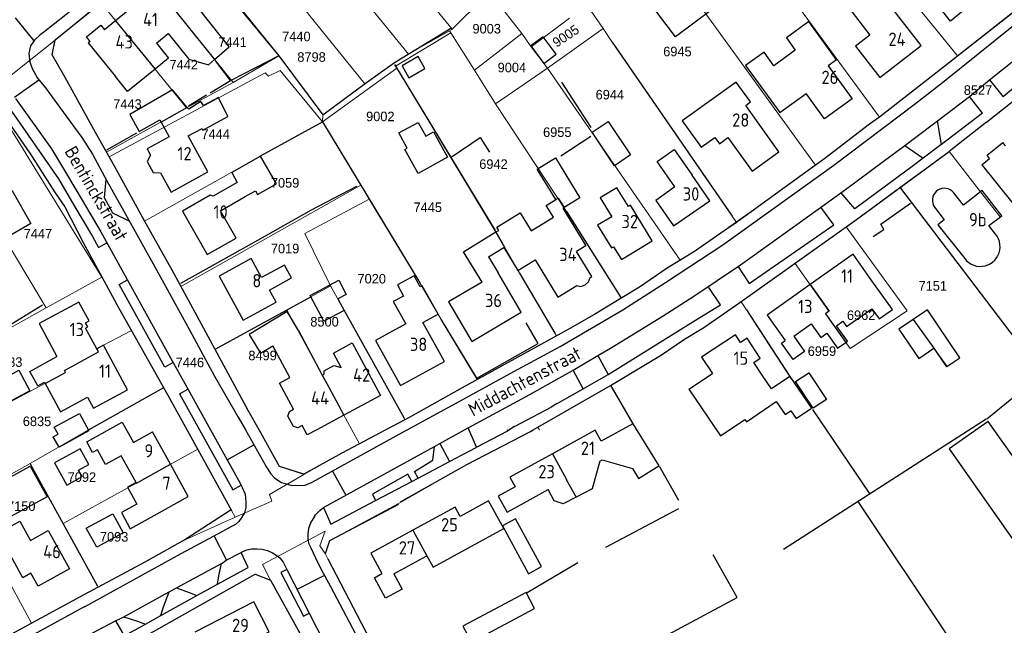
# Model space of a CAD drawing. Header units: metres. Extents: x 233829 to 239427, y 444283 to 448222.
# Tile 29 of 171: x 235442 to 235627, y 444963 to 445077. Entities that reach past the tile are written whole.
import ezdxf
from ezdxf.enums import TextEntityAlignment as Align

# ---------------------------------------------------------------- set-up
doc = ezdxf.new("R2010")
doc.units = ezdxf.units.M
doc.header["$MEASUREMENT"] = 0
for name, color, linetype in [('DAKRAND', 4, 'Continuous'), ('DAKRAND-BYG', 4, 'Continuous'), ('Goud-kadastrale grenzen', 13, 'Continuous'), ('HEG', 253, 'Continuous'), ('HEK', 253, 'Continuous'), ('HOOFDGEBOUW', 4, 'Continuous'), ('HUISNUMMER', 253, 'Continuous'), ('KANTVERH', 253, 'Continuous'), ('MUUR', 253, 'Continuous'), ('RASTER', 253, 'Continuous'), ('STRAATNAAM', 253, 'Continuous'), ('TUSSENMUUR', 253, 'Continuous')]:
    doc.layers.add(name, color=color, linetype=linetype)
doc.layers.add('G01 kadestrale perceelsgrens', color=73, linetype='Continuous', lineweight=0)
doc.layers.add('Z01 perceelnummer', color=73, linetype='Continuous', lineweight=13)
doc.styles.get("Standard").update_dxf_attribs({"font": 'iso.shx'})
doc.styles.add('Styledgn001', font='dgn001.shx')

# ---------------------------------------------------------------- blocks, each defined once
blk = doc.blocks.new('A$C1532452F')
at = {"layer": 'G01 kadestrale perceelsgrens'}
for p, q in [((235499.635, 445104.656), (235523.091, 445075.467)), ((235590.075, 445105.2), (235618.264, 445070.456)), ((235492.269, 445098.572), (235514.88, 445070.805)), ((235574.394, 445098.702), (235603.589, 445058.886)), ((235472.133, 445092.644), (235490.46, 445070.47)), ((235562.545, 445089.955), (235591.531, 445049.889)), ((235487.728, 445088.781), (235506.629, 445065.222)), ((235464.667, 445086.762), (235481.846, 445065.467)), ((235530.145, 445082.475), (235523.091, 445075.467)), ((235530.145, 445082.475), (235536.201, 445074.662)), ((235448.316, 445073.445), (235456.963, 445080.488)), ((235456.963, 445080.488), (235473.099, 445060.665)), ((235618.264, 445070.456), (235630.404, 445080.028)), ((235548.692, 445079.703), (235551.527, 445075.602)), ((235537.957, 445072.185), (235545.195, 445077.532)), ((235522.635, 445075.184), (235515.147, 445070.967)), ((235522.862, 445074.822), (235522.635, 445075.184)), ((235527.303, 445067.743), (235522.862, 445074.822)), ((235536.201, 445074.662), (235527.303, 445067.743)), ((235536.201, 445074.662), (235537.957, 445072.185)), ((235541.031, 445068.12), (235551.527, 445075.602)), ((235551.527, 445075.602), (235553.266, 445073.063)), ((235433.714, 445061.764), (235448.316, 445073.445)), ((235553.266, 445073.063), (235575.82, 445040.262)), ((235514.88, 445070.805), (235515.147, 445070.967)), ((235537.957, 445072.185), (235541.031, 445068.12)), ((235481.846, 445065.467), (235490.46, 445070.47)), ((235490.46, 445070.47), (235498.725, 445059.33)), ((235498.688, 445058.016), (235512.666, 445068.143)), ((235512.666, 445068.143), (235531.171, 445037.585)), ((235531.275, 445061.413), (235527.303, 445067.743)), ((235531.275, 445061.413), (235541.031, 445068.12)), ((235541.031, 445068.12), (235566.041, 445031.971)), ((235473.099, 445060.665), (235481.846, 445065.467)), ((235437.02, 445061.467), (235457.141, 445028.782)), ((235531.275, 445061.413), (235544.656, 445041.169)), ((235458.01, 445052.295), (235473.099, 445060.665)), ((235623.726, 445057.968), (235627.949, 445061.302)), ((235487.21, 445051.7), (235498.688, 445058.016)), ((235498.688, 445058.016), (235498.725, 445059.33)), ((235498.688, 445058.016), (235505.894, 445046.088)), ((235616.72, 445052.449), (235623.726, 445057.968)), ((235426.745, 445056.154), (235446.646, 445023.006)), ((235458.01, 445052.295), (235458.491, 445051.433)), ((235607.379, 445045.587), (235616.72, 445052.449)), ((235465.154, 445039.34), (235487.21, 445051.7)), ((235472.028, 445027.015), (235505.894, 445046.088)), ((235505.894, 445046.088), (235507.487, 445043.46)), ((235622.637, 445044.844), (235626.312, 445040.122)), ((235507.487, 445043.46), (235517.041, 445027.71)), ((235575.82, 445040.262), (235576.626, 445039.095)), ((235531.171, 445037.585), (235535.777, 445029.526)), ((235587.676, 445031.373), (235597.302, 445038.229)), ((235597.302, 445038.229), (235608.815, 445022.422)), ((235577.538, 445024.151), (235587.676, 445031.373)), ((235446.646, 445023.006), (235457.141, 445028.782)), ((235491.999, 445022.59), (235499.988, 445027.002)), ((235499.988, 445027.002), (235500.209, 445027.118)), ((235517.041, 445027.71), (235521.006, 445020.764)), ((235438.106, 445018.22), (235446.646, 445023.006)), ((235478.61, 445015.266), (235491.999, 445022.59)), ((235491.999, 445022.59), (235504.229, 445000)), ((235577.538, 445024.151), (235578.527, 445022.601)), ((235598.038, 445015.306), (235608.815, 445022.422)), ((235462.735, 445018.715), (235468.778, 445007.941)), ((235527.842, 445009.515), (235542.757, 445017.704)), ((235478.469, 445015.189), (235478.61, 445015.266)), ((235454.806, 445000.104), (235468.778, 445007.941)), ((235510.606, 445000), (235514.19, 445001.906)), ((235538.364, 445000), (235539.25, 445000.511)), ((235539.25, 445000.511), (235539.532, 445000)), ((235443.618, 444993.669), (235454.625, 445000)), ((235454.625, 445000), (235454.806, 445000.104)), ((235473.18, 445000), (235475.184, 444996.369)), ((235504.229, 445000), (235505.654, 444997.367)), ((235505.654, 444997.367), (235510.606, 445000)), ((235449.853, 444982.356), (235475.184, 444996.369)), ((235475.184, 444996.369), (235481.551, 444984.836)), ((235443.618, 444993.669), (235443.723, 444993.478)), ((235443.723, 444993.478), (235449.853, 444982.356)), ((235472.361, 444979.071), (235482.235, 444983.556)), ((235481.551, 444984.836), (235482.235, 444983.556)), ((235449.853, 444982.356), (235456.272, 444970.717)), ((235499.218, 444976.689), (235499.706, 444975.699)), ((235443.898, 444963.585), (235437.363, 444975.579)), ((235456.272, 444970.717), (235456.458, 444970.374)), ((235431.76, 444957.008), (235443.898, 444963.585))]:
    blk.add_line(p, q, dxfattribs=at)
at = {"layer": 'G01 kadestrale perceelsgrens', "flags": 128}
for points in [[(235522.862, 445074.822), (235512.44, 445068.525), (235512.666, 445068.143)], [(235523.091, 445075.467), (235523.033, 445075.409), (235522.635, 445075.184)], [(235458.01, 445052.295), (235455.945, 445055.996), (235450.22, 445066.409), (235447.782, 445070.649), (235448.316, 445073.445)], [(235506.629, 445065.222), (235512.273, 445069.233), (235514.88, 445070.805)], [(235603.589, 445058.886), (235615.666, 445068.329), (235618.264, 445070.456)], [(235458.491, 445051.433), (235487.899, 445067.249), (235488.506, 445066.609), (235490.681, 445067.706), (235498.688, 445058.016)], [(235498.725, 445059.33), (235506.528, 445065.13), (235506.629, 445065.222)], [(235591.531, 445049.889), (235593.269, 445051.151), (235601.693, 445057.585), (235603.589, 445058.886)], [(235616.72, 445052.449), (235616.796, 445052.351), (235622.63, 445044.853), (235622.637, 445044.844)], [(235458.491, 445051.433), (235459.477, 445049.666), (235465.154, 445039.34)], [(235576.626, 445039.095), (235579.415, 445041.056), (235589.01, 445048.06), (235591.531, 445049.889)], [(235597.302, 445038.229), (235599.262, 445039.625), (235607.379, 445045.587)], [(235507.487, 445043.46), (235495.333, 445036.99), (235500.209, 445027.118)], [(235544.656, 445041.169), (235554.884, 445024.949), (235554.954, 445024.838)], [(235465.154, 445039.34), (235465.201, 445039.254), (235470.358, 445030.064), (235472.028, 445027.015)], [(235566.041, 445031.971), (235568.752, 445033.632), (235574.339, 445037.487), (235576.626, 445039.095)], [(235554.954, 445024.838), (235555.038, 445024.89), (235558.361, 445026.902), (235563.587, 445030.467), (235566.041, 445031.971)], [(235587.676, 445031.373), (235594.076, 445022.361), (235593.412, 445021.889), (235598.038, 445015.306)], [(235457.141, 445028.782), (235460.308, 445022.921), (235462.735, 445018.715)], [(235535.777, 445029.526), (235542.43, 445018.233), (235542.757, 445017.704)], [(235472.028, 445027.015), (235475.08, 445021.439), (235478.469, 445015.189)], [(235500.209, 445027.118), (235514.039, 445002.183), (235514.19, 445001.906)], [(235542.757, 445017.704), (235545.378, 445019.143), (235550.128, 445021.868), (235553.604, 445024.007), (235554.954, 445024.838)], [(235564.598, 445015.537), (235566.865, 445017.062), (235570.495, 445019.267), (235577.262, 445023.992), (235577.312, 445023.99), (235577.538, 445024.151)], [(235578.527, 445022.601), (235583.381, 445015.151), (235587.028, 445009.547)], [(235521.006, 445020.764), (235523.821, 445016.135), (235527.842, 445009.515)], [(235429.93, 445000), (235450.31, 445010.799), (235450.095, 445011.193), (235456.488, 445014.705), (235456.149, 445015.293), (235462.735, 445018.715)], [(235478.469, 445015.189), (235484.708, 445003.681), (235486.753, 445000)], [(235552.925, 445008.392), (235560.485, 445012.91), (235562.357, 445014.029), (235564.598, 445015.537)], [(235514.19, 445001.906), (235515.109, 445002.394), (235524.963, 445007.934), (235527.842, 445009.515)], [(235468.778, 445007.941), (235469.575, 445006.53), (235473.18, 445000)], [(235539.25, 445000.511), (235552.9, 445008.377), (235552.925, 445008.392)], [(235552.925, 445008.392), (235556.873, 445001.632), (235557.878, 445000)], [(235486.753, 445000), (235490.578, 444993.114), (235495.156, 444991.625)], [(235526.079, 444993.612), (235537.883, 444999.723), (235538.364, 445000)], [(235495.156, 444991.625), (235502.303, 444995.585), (235505.654, 444997.367)], [(235432.262, 444991.367), (235433.823, 444988.179), (235443.618, 444993.669)], [(235513.008, 444986.103), (235513.401, 444986.328), (235525.849, 444993.493), (235526.079, 444993.612)], [(235482.235, 444983.556), (235489.119, 444986.577), (235488.683, 444987.8), (235495.156, 444991.625)], [(235499.218, 444976.689), (235499.669, 444978.039), (235500.049, 444979.171), (235513.008, 444986.103)], [(235499.218, 444976.689), (235498.157, 444978.154), (235499.209, 444980.936), (235487.4, 444974.629), (235488.881, 444971.715)], [(235456.458, 444970.374), (235465.246, 444975.079), (235472.361, 444979.071)], [(235462.034, 444959.322), (235485.991, 444972.81), (235488.881, 444971.715)], [(235443.898, 444963.585), (235453.719, 444968.907), (235456.458, 444970.374)]]:
    blk.add_lwpolyline(points, dxfattribs=at)
at = {"layer": 'G01 kadestrale perceelsgrens', "style": 'Styledgn001'}
blk.add_text('9005', height=1.8, rotation=33.81825, dxfattribs=at).set_placement((235544.506, 445074.218), align=Align.MIDDLE_CENTER)
at = {"layer": 'Z01 perceelnummer', "linetype": 'Continuous', "lineweight": 13, "style": 'Styledgn001'}
for s, p in [('9003', (235529.612, 445075.572)), ('7440', (235493.764, 445074.109)), ('7441', (235481.743, 445073.047)), ('8798', (235496.623, 445070.243)), ('6945', (235565.531, 445071.281)), ('7442', (235472.552, 445068.806)), ('9004', (235534.351, 445068.26)), ('6944', (235552.803, 445063.149)), ('8527', (235622.14, 445064.019)), ('7443', (235461.946, 445061.382)), ('9002', (235509.572, 445059.053)), ('7444', (235478.562, 445055.725)), ('6955', (235542.905, 445056.079)), ('6942', (235530.884, 445050.069)), ('7059', (235491.642, 445046.533)), ('7445', (235518.511, 445041.937)), ('7447', (235445.091, 445036.975)), ('7019', (235491.642, 445034.16)), ('7020', (235507.954, 445028.477)), ('7151', (235613.619, 445027.131)), ('6962', (235600.132, 445021.603)), ('8500', (235499.067, 445020.372)), ('6959', (235592.745, 445014.835)), ('6833', (235439.49, 445012.771)), ('7446', (235473.71, 445012.707)), ('8499', (235487.4, 445014.008)), ('6835', (235444.92, 445001.615)), ('7092', (235453.373, 444991.099)), ('7150', (235441.952, 444985.63)), ('7093', (235459.441, 444979.853))]:
    blk.add_text(s, height=1.8, dxfattribs=at).set_placement(p, align=Align.MIDDLE_CENTER)

msp = doc.modelspace()

# ---------------------------------------------------------------- linework, layer by layer
at = {"layer": 'DAKRAND'}
for p, q in [((235468.29, 445058), (235469.82, 445055.22)), ((235494.14, 445018.74), (235498.65, 445010.3)), ((235487.01, 445014.46), (235489.32, 445015.85)), ((235492.53, 445009.87), (235489.32, 445015.85)), ((235586.72, 445010.03), (235590.78, 445004.11)), ((235557.16, 445001.17), (235562.06, 444993.21))]:
    msp.add_line(p, q, dxfattribs=at)
for points in [[(235478.37, 445069.77), (235481.1, 445072.13), (235475.49, 445079.22)], [(235454.9, 445073.16), (235454.24, 445074.07), (235456.94, 445076.27), (235457.63, 445075.39)], [(235595.51, 445069.72), (235590.29, 445076.92), (235586.05, 445073.85), (235587.73, 445071.54), (235583.7, 445068.61), (235581.85, 445071.16), (235578.38, 445068.64), (235584.8, 445059.79)], [(235469.63, 445074.65), (235473.5, 445069.84), (235477.24, 445068.8), (235478.37, 445069.77)], [(235467.42, 445072.86), (235469.7, 445070.05), (235467.15, 445067.97)], [(235467.15, 445067.97), (235461.99, 445063.77), (235459.7, 445066.58)], [(235473.21, 445060.72), (235470.44, 445064.05), (235462.39, 445059.39), (235464.14, 445056.21), (235468.08, 445058.38), (235468.29, 445058)], [(235473.36, 445055.37), (235476, 445056.79), (235476.17, 445056.44), (235480.88, 445059.06), (235479.08, 445062.59), (235476.27, 445061.08), (235475.77, 445061.88), (235473.49, 445060.39), (235473.21, 445060.72)], [(235484.15, 445043.96), (235486.05, 445045.04), (235486.46, 445044.32), (235490.01, 445046.34), (235487.02, 445051.57), (235481.58, 445048.46), (235482.64, 445046.61)], [(235542.61, 445043.39), (235539.12, 445049.11), (235542.57, 445051.22), (235547.16, 445043.71), (235544.18, 445041.89)], [(235437.37, 445043.53), (235440.17, 445045.15), (235443.78, 445038.89), (235438.78, 445036), (235435.17, 445042.25)], [(235531.35, 445037.28), (235531.87, 445037.59), (235531.49, 445038.21), (235535.9, 445040.9), (235537.99, 445037.48), (235542.2, 445040.05), (235540.82, 445042.3), (235542.61, 445043.39)], [(235544.18, 445041.89), (235543.96, 445041.76), (235548.28, 445034.69), (235546.53, 445033.63)], [(235528.75, 445027.82), (235525.25, 445033.55), (235531.35, 445037.28)], [(235517.09, 445026.92), (235515.95, 445029.03), (235512.8, 445027.32), (235513.94, 445025.22)], [(235546.61, 445027.19), (235547.34, 445026.99), (235548.17, 445027.3), (235548.78, 445027.88), (235549.07, 445028.69)], [(235597.22, 445016.47), (235597.57, 445016.72), (235595.51, 445019.61), (235596.69, 445020.45), (235597.39, 445019.45), (235602.15, 445022.83), (235603.5, 445020.92), (235606.02, 445022.7), (235602.17, 445028.11)], [(235494.14, 445018.74), (235492.01, 445022.28), (235484.88, 445018), (235487.01, 445014.46)], [(235590.73, 445019.99), (235592.55, 445017.43), (235593.67, 445018.22), (235595.68, 445015.38), (235597.22, 445016.47)], [(235445.06, 445008.3), (235443.58, 445011.03), (235448.68, 445013.8)], [(235498.65, 445010.3), (235498.98, 445010.49), (235499.03, 445011.15), (235500.8, 445012.1), (235502.22, 445011.74)], [(235445.06, 445008.3), (235446.3, 445008.99), (235449.33, 445003.37), (235454.43, 445006.18)], [(235567.66, 445007.68), (235573.65, 444998.86), (235578.21, 445001.96), (235578.52, 445001.5), (235584.13, 445005.32), (235585.8, 445002.88), (235586.89, 445003.62), (235587.89, 445002.15), (235590.78, 445004.11)], [(235460.78, 444995.13), (235457.83, 444993.5), (235456.31, 444996.27), (235455.39, 444995.76), (235454.29, 444997.74), (235460.96, 445001.44), (235463.07, 444997.63)], [(235638.78, 444980.8), (235624.08, 445001.56), (235616.74, 444996.42), (235629.43, 444978.3), (235632.51, 444980.46), (235634.34, 444977.84)], [(235550.91, 444994.11), (235549.45, 444988.87), (235546.44, 444987.3)], [(235551.38, 444994.37), (235557.06, 444992.7), (235558.23, 444990.85), (235562.06, 444993.21)], [(235463.57, 444990.08), (235461.93, 444989.18), (235463.69, 444986)], [(235546.44, 444987.3), (235544.04, 444986.05), (235542.3, 444986.64), (235541.18, 444988.75)], [(235518.36, 444976.29), (235519.52, 444974.16), (235532.82, 444981.43), (235529.97, 444986.65)], [(235443.77, 444972.99), (235442.25, 444972.14), (235437.57, 444980.54), (235441.66, 444982.81), (235443.68, 444979.19)]]:
    msp.add_lwpolyline(points, dxfattribs=at)
at = {"layer": 'DAKRAND-BYG'}
for p, q in [((235616.29, 445011.92), (235618.75, 445013.59)), ((235454.7, 444999.8), (235449.08, 444996.72))]:
    msp.add_line(p, q, dxfattribs=at)
for points in [[(235565.15, 445074.05), (235556.59, 445085.48), (235567.2, 445093.42), (235575.76, 445081.99), (235565.15, 445074.05)], [(235540.34, 445069.03), (235542.7, 445070.77), (235540.26, 445074.07), (235537.91, 445072.33), (235540.34, 445069.03)], [(235514.94, 445066.35), (235517.98, 445068.07), (235516.72, 445070.31), (235513.67, 445068.58), (235514.94, 445066.35)], [(235516.71, 445048.29), (235514.19, 445052.84), (235514.66, 445053.09), (235513.08, 445055.93), (235516.68, 445057.92), (235518.13, 445055.32), (235519.6, 445056.13), (235522.24, 445051.37), (235516.71, 445048.29)], [(235553.7, 445049.76), (235549.45, 445056.06), (235552.46, 445058.08), (235556.7, 445051.79), (235553.7, 445049.76)], [(235496.5, 445025.08), (235496.38, 445025.32), (235501.76, 445028.18), (235503.17, 445025.53)], [(235502.39, 445023.2), (235502.76, 445022.5), (235498.94, 445020.48), (235496.5, 445025.08)], [(235503.17, 445025.53), (235501.59, 445024.7), (235502.39, 445023.2)], [(235618.75, 445013.59), (235612.61, 445022.62), (235609.96, 445020.81)], [(235609.96, 445020.81), (235607.23, 445018.96), (235610.97, 445013.45), (235613.82, 445015.39)], [(235613.82, 445015.39), (235613.83, 445015.4), (235614.33, 445014.66)], [(235614.33, 445014.66), (235616.23, 445011.88), (235616.29, 445011.92)], [(235441.5, 445011.22), (235443.56, 445007.35), (235438.68, 445004.74), (235437.05, 445007.79), (235439.56, 445009.13), (235439.12, 445009.95), (235441.5, 445011.22)], [(235591.08, 445004.07), (235587.78, 445009.11), (235590.31, 445010.77), (235593.61, 445005.73), (235591.08, 445004.07)], [(235448.15, 445000.49), (235452.9, 445003.09), (235454.7, 444999.8)], [(235449.08, 444996.72), (235447.99, 444998.71), (235448.88, 444999.21), (235448.15, 445000.49)], [(235450.56, 444989.59), (235453.43, 444991.19), (235452.74, 444992.42), (235454.68, 444993.5), (235453.04, 444996.45), (235448.23, 444993.77), (235450.56, 444989.59)], [(235439.76, 444983.54), (235436.59, 444989.35), (235443.63, 444993.18), (235446.8, 444987.38), (235439.76, 444983.54)], [(235456.17, 444977.89), (235454.2, 444981.47), (235459.17, 444984.21), (235461.14, 444980.63), (235456.17, 444977.89)], [(235535.04, 444983.24), (235532.58, 444981.9), (235537.5, 444972.91), (235539.95, 444974.25), (235535.04, 444983.24)], [(235525.14, 444963.04), (235526.76, 444960.02), (235538.64, 444966.37), (235537.02, 444969.39), (235525.14, 444963.04)]]:
    msp.add_lwpolyline(points, dxfattribs=at)
at = {"layer": 'HEG'}
for p, q in [((235553.27, 445073.06), (235575.82, 445040.26)), ((235481.59, 445065.96), (235490.41, 445070.47)), ((235512.26, 445068.83), (235531.19, 445037.54)), ((235543.7, 445065.51), (235549.23, 445056.96)), ((235473.46, 445061.07), (235476.83, 445063.14)), ((235458.05, 445052.78), (235463.72, 445055.98)), ((235543.6, 445051.6), (235549.23, 445055.35)), ((235544.66, 445041.17), (235554.88, 445024.95)), ((235535.78, 445029.53), (235542.43, 445018.23)), ((235478.61, 445015.27), (235496.5, 445025.08)), ((235437.72, 445018.56), (235445.95, 445023.55)), ((235502.39, 445023.2), (235514.04, 445002.18)), ((235578.52, 445022.6), (235586.72, 445010.03)), ((235521.01, 445020.76), (235527.72, 445009.72)), ((235454.77, 445000.08), (235468.81, 445007.96)), ((235443.72, 444993.48), (235456.27, 444970.71)), ((235562.29, 444992.84), (235565.73, 444986.77)), ((235552.06, 444977.92), (235565.78, 444985.17))]:
    msp.add_line(p, q, dxfattribs=at)
for points in [[(235483.19, 445079.42), (235490.46, 445070.47), (235498.73, 445059.33), (235506.53, 445065.13), (235512.27, 445069.23), (235522.86, 445075.66)], [(235487.15, 445051.68), (235498.69, 445058.03), (235517.04, 445027.71)], [(235522.9, 445051.35), (235528.39, 445055.1), (235530.11, 445052.29)], [(235471.99, 445027.66), (235486.49, 445035.73), (235496.6, 445041.46), (235505.12, 445045.94)], [(235602.4, 445036.45), (235604.4, 445037.76), (235603.85, 445038.76), (235609.44, 445042.74)], [(235527.77, 445009.77), (235539.31, 445016.26), (235537.07, 445020.19)], [(235499.22, 444976.7), (235500.05, 444979.17), (235513.07, 444985.98)], [(235599.51, 444986.48), (235616.53, 444961.02), (235625.54, 444946.56)], [(235549.02, 444953.56), (235576.8, 444968.43), (235572.29, 444976.44)]]:
    msp.add_lwpolyline(points, dxfattribs=at)
at = {"layer": 'HEK'}
for p, q in [((235607.57, 445045.53), (235634.11, 445010.58)), ((235585.53, 444977.53), (235623.7, 445002.08)), ((235590.96, 445003.85), (235601.67, 444988.1))]:
    msp.add_line(p, q, dxfattribs=at)
at = {"layer": 'HOOFDGEBOUW'}
for p, q in [((235611.46, 445072.42), (235604.6, 445081.27)), ((235462.09, 445079.02), (235459.73, 445077.09)), ((235459.73, 445077.09), (235457.63, 445075.39)), ((235467.42, 445072.86), (235469.63, 445074.65)), ((235595.51, 445069.72), (235593.93, 445068.58)), ((235593.93, 445068.58), (235598.42, 445062.39)), ((235584.8, 445059.79), (235589.77, 445063.39)), ((235477.08, 445048.62), (235473.36, 445055.37)), ((235623.85, 445051.74), (235626.82, 445054.11)), ((235627.3, 445053.51), (235626.82, 445054.11)), ((235622.85, 445049.95), (235624.33, 445051.14)), ((235624.33, 445051.14), (235623.85, 445051.74)), ((235622.85, 445049.95), (235632.07, 445038.43)), ((235571.64, 445043.15), (235568.29, 445047.98)), ((235529.98, 445032.62), (235532.86, 445034.38)), ((235532.86, 445034.38), (235535.47, 445030.04)), ((235549.42, 445028.9), (235546.53, 445033.63)), ((235529.98, 445032.62), (235531.76, 445029.58)), ((235535.47, 445030.04), (235538.74, 445032.04)), ((235536.12, 445022.15), (235531.76, 445029.58)), ((235549.07, 445028.69), (235549.42, 445028.9)), ((235521.64, 445012.87), (235517.58, 445020.2)), ((235587.44, 445017.65), (235590.73, 445019.99)), ((235567.66, 445007.68), (235572.13, 445010.64)), ((235583.22, 445007.71), (235581.5, 445010.3)), ((235586.72, 445010.03), (235583.22, 445007.71)), ((235502.73, 445002.77), (235497.6, 445000)), ((235495.31, 445000), (235494.85, 445000.84)), ((235557.16, 445001.17), (235551.14, 444997.86)), ((235463.07, 444997.63), (235466.66, 444999.62)), ((235470.04, 444993.52), (235466.66, 444999.62)), ((235463.57, 444990.08), (235460.78, 444995.13)), ((235550.91, 444994.11), (235551.38, 444994.37)), ((235536.66, 444986.26), (235541.18, 444988.75)), ((235529.97, 444986.65), (235524.61, 444983.71)), ((235512.1, 444972.86), (235518.36, 444976.29))]:
    msp.add_line(p, q, dxfattribs=at)
for points in [[(235621.81, 445081.03), (235616.98, 445077.02), (235613.33, 445081.66), (235612.31, 445080.82), (235606.21, 445088.57), (235608.96, 445090.85), (235610.84, 445088.47)], [(235598.99, 445088.35), (235595.51, 445085.5), (235596.92, 445083.7), (235595.53, 445082.54), (235601.75, 445074.33)], [(235454.9, 445073.16), (235454.56, 445072.89), (235459.7, 445066.58)], [(235601.75, 445074.33), (235599.08, 445072.27), (235603.65, 445066.37), (235611.46, 445072.42)], [(235584.66, 445052.41), (235578.39, 445061.12), (235579.29, 445061.77), (235576.6, 445065.52), (235566.44, 445058.21), (235570.02, 445053.23), (235572.6, 445055.09), (235573.45, 445053.9), (235575.05, 445055.05), (235579.58, 445048.76), (235584.66, 445052.41)], [(235598.42, 445062.39), (235593.23, 445058.62), (235589.77, 445063.39)], [(235469.82, 445055.22), (235465.68, 445052.95), (235466.32, 445051.78)], [(235565.07, 445045.76), (235561.73, 445050.59), (235564.94, 445052.82), (235568.29, 445047.98)], [(235466.32, 445051.78), (235465.64, 445050.59), (235466.81, 445048.46), (235468.18, 445048.41)], [(235468.18, 445048.41), (235470.17, 445044.81), (235477.08, 445048.62)], [(235482.64, 445046.61), (235478.07, 445044), (235477.55, 445044.2), (235472.29, 445041.18), (235476.96, 445033.02), (235482.42, 445036.14), (235479.48, 445041.29), (235484.15, 445043.96)], [(235560.79, 445035.61), (235556.69, 445042.32), (235556.31, 445042.09), (235554.15, 445045.63), (235550.99, 445043.7), (235553.16, 445040.16), (235550.5, 445038.54), (235553.11, 445034.27), (235553.5, 445034.51), (235554.99, 445032.07), (235560.79, 445035.61)], [(235565.07, 445045.76), (235561.44, 445043.24), (235564.78, 445038.41), (235571.64, 445043.15)], [(235617.53, 445044.72), (235617.24, 445045.01), (235616.9, 445045.23), (235616.53, 445045.4), (235616.14, 445045.49), (235615.74, 445045.51), (235615.33, 445045.46), (235614.95, 445045.34), (235614.59, 445045.15), (235614.27, 445044.91), (235614, 445044.6), (235613.79, 445044.26), (235613.64, 445043.88), (235613.56, 445043.49), (235613.56, 445043.08), (235613.62, 445042.68), (235613.76, 445042.3), (235613.96, 445041.95)], [(235625.42, 445036.9), (235624.2, 445038.48), (235626.61, 445040.35), (235622.94, 445045.1), (235619.38, 445042.34), (235617.53, 445044.72)], [(235613.96, 445041.95), (235615.79, 445039.6), (235614.6, 445038.66), (235619.63, 445032.26)], [(235619.63, 445032.26), (235619.98, 445031.86), (235620.39, 445031.51), (235620.85, 445031.23), (235621.34, 445031.02), (235621.86, 445030.87), (235622.39, 445030.81), (235622.93, 445030.82), (235623.46, 445030.91), (235623.97, 445031.08), (235624.45, 445031.31), (235624.89, 445031.62), (235625.29, 445031.98), (235625.63, 445032.4), (235625.9, 445032.86), (235626.1, 445033.36), (235626.23, 445033.88), (235626.29, 445034.42), (235626.26, 445034.95), (235626.16, 445035.48), (235625.99, 445035.99), (235625.74, 445036.47), (235625.42, 445036.9)], [(235492.83, 445028.64), (235491.5, 445031.06), (235487.22, 445028.7), (235485.24, 445032.28), (235479.2, 445028.95), (235483.77, 445020.68), (235489.93, 445024.08), (235488.69, 445026.34), (235492.83, 445028.64)], [(235538.74, 445032.04), (235543.03, 445025.01), (235546.61, 445027.19)], [(235602.17, 445028.11), (235598.61, 445033.12), (235590.52, 445027.37)], [(235517.58, 445020.2), (235520.46, 445021.77), (235517.48, 445027.14), (235517.09, 445026.92)], [(235528.75, 445027.82), (235522.43, 445024.12), (235526.79, 445016.68), (235536.12, 445022.15)], [(235590.52, 445027.37), (235582.45, 445021.64), (235585.85, 445016.86)], [(235513.94, 445025.22), (235512.02, 445024.18), (235514.36, 445019.97)], [(235456.16, 445015.28), (235456.16, 445015.28), (235454.06, 445019.15), (235454.51, 445019.39), (235454.08, 445020.18), (235454.73, 445020.53), (235452.8, 445024.08), (235445.31, 445020.02), (235448.68, 445013.8)], [(235514.36, 445019.97), (235508.65, 445016.87), (235513.36, 445008.39), (235521.64, 445012.87)], [(235581.5, 445010.3), (235579.89, 445012.72), (235581.12, 445013.53), (235578.65, 445017.25), (235577.43, 445016.44), (235576.45, 445017.92), (235570.09, 445013.71), (235572.13, 445010.64)], [(235587.44, 445017.65), (235589.48, 445014.78), (235587.35, 445013.26), (235585.14, 445016.36), (235585.85, 445016.86)], [(235454.43, 445006.18), (235455.56, 445004.09), (235461.96, 445007.57), (235457.41, 445015.96), (235456.16, 445015.28)], [(235502.22, 445011.74), (235500.76, 445014.46), (235504.3, 445016.38), (235509.64, 445006.49), (235502.73, 445002.77)], [(235493.21, 445003.89), (235490.56, 445008.81), (235492.53, 445009.87)], [(235494.85, 445000.84), (235494.01, 445000.39), (235493.2, 445000.66), (235492.16, 445002.59), (235492.44, 445003.48), (235493.21, 445003.89)], [(235497.6, 445000), (235495.82, 444999.04), (235495.31, 445000)], [(235551.14, 444997.86), (235550.01, 444999.92), (235542.01, 444995.51)], [(235542.01, 444995.51), (235533.99, 444991.1), (235535, 444989.27)], [(235467.01, 444983.88), (235473.41, 444987.42), (235470.04, 444993.52)], [(235535, 444989.27), (235531.8, 444987.51), (235533.46, 444984.49), (235536.66, 444986.26)], [(235463.69, 444986), (235460.82, 444984.41), (235462.49, 444981.38), (235467.01, 444983.88)], [(235524.61, 444983.71), (235523.65, 444985.47), (235515.72, 444981.13)], [(235443.68, 444979.19), (235447.04, 444981.06), (235451.05, 444973.85), (235445.13, 444970.56), (235443.77, 444972.99)], [(235515.72, 444981.13), (235507.76, 444976.77), (235509.86, 444972.92)], [(235512.1, 444972.86), (235513.69, 444969.97), (235510.58, 444968.27), (235508.46, 444972.15), (235509.86, 444972.92)], [(235477.55, 444956.23), (235488.65, 444961.94), (235485.73, 444967.62), (235474.63, 444961.91)]]:
    msp.add_lwpolyline(points, dxfattribs=at)
at = {"layer": 'KANTVERH'}
for p, q in [((235444.35, 445073.27), (235440.87, 445077.63)), ((235440.69, 445062.66), (235445.26, 445065.93)), ((235620.52, 445062.79), (235624.33, 445065.96)), ((235624.33, 445065.96), (235626.89, 445062.75)), ((235439.12, 445061.5), (235448.95, 445047.29)), ((235614.53, 445058.24), (235620.52, 445062.79)), ((235622.99, 445059.69), (235620.52, 445062.79)), ((235622.99, 445059.69), (235615.26, 445053.77)), ((235610.41, 445055.12), (235614.53, 445058.24)), ((235615.26, 445053.77), (235614.53, 445058.24)), ((235623.72, 445057.97), (235616.72, 445052.45)), ((235608.33, 445053.56), (235610.41, 445055.12)), ((235599.26, 445039.63), (235616.72, 445052.45)), ((235608.33, 445053.56), (235611.8, 445051.16)), ((235615.14, 445053.68), (235611.8, 445051.16)), ((235615.26, 445053.77), (235615.14, 445053.68)), ((235448.95, 445047.29), (235451.86, 445042.35)), ((235457.6, 445043.69), (235457.96, 445047.18)), ((235459.21, 445040.81), (235457.6, 445043.69)), ((235451.86, 445042.35), (235455.35, 445036.44)), ((235462.38, 445039.27), (235459.21, 445040.81)), ((235577.31, 445023.99), (235599.26, 445039.63)), ((235456.91, 445037.33), (235469.46, 445014.72)), ((235455.35, 445036.44), (235456.49, 445034.38)), ((235456.49, 445034.38), (235458.07, 445035.25)), ((235460.38, 445027.36), (235461.95, 445028.24)), ((235468.99, 445011.83), (235460.38, 445027.36)), ((235545.87, 445011.26), (235550.54, 445014.01)), ((235550.54, 445014.01), (235552.46, 445010.41)), ((235470.57, 445012.69), (235468.99, 445011.83)), ((235547.75, 445007.75), (235545.87, 445011.26)), ((235471.75, 445006.8), (235473.32, 445007.67)), ((235542.86, 445005), (235547.75, 445007.75)), ((235471.75, 445006.8), (235475.54, 445000)), ((235534.85, 445000.66), (235541.73, 445004.28)), ((235542.86, 445005), (235541.73, 445004.28)), ((235527.72, 444996.72), (235526.12, 445000.39)), ((235534.85, 445000.66), (235533.62, 444999.85)), ((235475.54, 445000), (235481.82, 444988.73)), ((235520.79, 444997.45), (235525.42, 445000)), ((235527.72, 444996.72), (235533.62, 444999.85)), ((235533.62, 444999.85), (235533.54, 445000)), ((235480.73, 444994.38), (235485.75, 444997.18)), ((235498.85, 444985.37), (235519.75, 444996.88)), ((235519.75, 444996.88), (235520.79, 444997.45)), ((235520.79, 444997.45), (235522.58, 444994.02)), ((235522.58, 444994.02), (235527.6, 444996.66)), ((235527.6, 444996.66), (235527.72, 444996.72)), ((235513.36, 444986.45), (235525.85, 444993.49)), ((235516.68, 444990.91), (235522.58, 444994.02)), ((235500.57, 444992.23), (235503.08, 444987.7)), ((235481.82, 444988.73), (235483.37, 444989.59)), ((235508.67, 444986.7), (235515.49, 444990.29)), ((235515.49, 444990.29), (235516.68, 444990.91)), ((235498.85, 444985.37), (235500.24, 444982.27)), ((235500.24, 444982.27), (235508.67, 444986.7)), ((235497.16, 444983.66), (235497.37, 444983.97)), ((235480.6, 444975.51), (235478.28, 444980.05)), ((235471.21, 444970.25), (235479.65, 444974.86)), ((235479.65, 444974.86), (235480.16, 444975.13)), ((235491.28, 444975.08), (235491.29, 444975.07)), ((235491.28, 444975.08), (235491.97, 444973.72)), ((235491.28, 444975.08), (235491.28, 444975.08)), ((235499.71, 444975.7), (235510.48, 444955.04)), ((235491.97, 444973.72), (235496.18, 444965.5)), ((235493.89, 444969.97), (235499.02, 444972.6)), ((235475.02, 444968.77), (235478.91, 444970.91)), ((235461.24, 444964.81), (235469.79, 444969.47)), ((235468.26, 444965.04), (235475.02, 444968.77)), ((235469.79, 444969.47), (235471.21, 444970.25)), ((235465.34, 444963.43), (235468.26, 444965.04)), ((235496.18, 444965.5), (235499.02, 444959.95)), ((235459.71, 444964), (235460.79, 444964.56)), ((235460.79, 444964.56), (235461.24, 444964.81))]:
    msp.add_line(p, q, dxfattribs=at)
for points in [[(235615.67, 445068.41), (235630.49, 445080.1), (235668.39, 445111.19), (235694.09, 445131.74), (235716.39, 445151.58), (235716.66, 445151.93), (235716.88, 445152.34), (235717.09, 445152.76), (235717.26, 445153.17), (235717.32, 445153.74), (235717.28, 445154.52), (235717.09, 445155.3), (235716.74, 445156.03), (235716.14, 445156.88), (235698.77, 445175.71), (235674.3, 445202.52), (235660.54, 445217.64), (235652.61, 445226.57)], [(235486.75, 445000), (235484.71, 445003.68), (235475.08, 445021.44), (235470.36, 445030.06), (235465.2, 445039.25), (235459.48, 445049.67), (235455.95, 445056), (235450.22, 445066.41), (235447.78, 445070.65), (235448.32, 445073.45), (235465.34, 445087.31), (235481.38, 445099.91), (235492.95, 445109.26), (235511.78, 445124.43), (235522.53, 445133.11), (235541.81, 445148.63), (235566.03, 445168.01), (235582.17, 445180.75), (235592.87, 445189.43), (235615.24, 445207.36), (235618.74, 445210.22), (235621.82, 445212.6)], [(235514.62, 445000), (235523.72, 445004.96), (235534.7, 445011.02), (235543.47, 445015.68), (235555.22, 445022.62), (235563.31, 445027.76), (235574.06, 445034.88), (235594.99, 445049.89), (235610.35, 445061.5), (235615.43, 445065.47), (235628.86, 445076.24), (235651.82, 445094.92), (235670.7, 445110.13), (235671.23, 445110.4)], [(235623.73, 445057.97), (235637.63, 445068.95), (235660.91, 445087.78), (235677.54, 445100.96), (235680.95, 445096.73)], [(235456.53, 445083.15), (235446.2, 445074.91), (235445.53, 445074.43), (235444.45, 445073.41), (235443.71, 445072.32), (235443.37, 445070.88), (235443.58, 445069.31), (235443.99, 445068.1), (235444.99, 445066.26), (235446.5, 445064.41), (235450.41, 445059.12), (235453.36, 445055.07), (235455.38, 445051.95), (235458.09, 445046.94), (235461.29, 445041.23), (235467.45, 445030.15), (235473.65, 445018.82), (235478.32, 445010.14), (235482.81, 445002.38), (235484.16, 445000)], [(235624.33, 445065.96), (235631.62, 445071.77), (235631.93, 445071.76), (235634.1, 445068.81), (235626.89, 445062.75)], [(235615.67, 445068.33), (235603.59, 445058.89), (235601.69, 445057.59), (235593.27, 445051.15), (235589.01, 445048.06), (235579.42, 445041.06), (235574.34, 445037.49), (235568.75, 445033.63), (235563.59, 445030.47), (235558.36, 445026.9), (235555.04, 445024.89), (235550.13, 445021.87), (235545.38, 445019.14), (235524.96, 445007.93), (235515.11, 445002.39), (235510.61, 445000)], [(235412.43, 445046.46), (235416.2, 445048.78), (235421.08, 445052.34), (235425.9, 445055.56), (235428.1, 445057.11), (235433.71, 445061.76), (235437.02, 445061.47), (235443.58, 445052.14), (235448.19, 445044.82), (235450.17, 445042), (235453.64, 445035.27), (235460.31, 445022.92), (235469.58, 445006.53), (235481.55, 444984.84)], [(235440.86, 445062.41), (235447.62, 445052.97), (235450.5, 445048.22), (235453.42, 445043.26), (235456.91, 445037.33)], [(235550.54, 445014.01), (235552.9, 445015.41), (235557.61, 445018.28), (235562.83, 445021.5), (235568.61, 445025.2), (235577.42, 445031.12), (235583.83, 445035.65), (235590.04, 445040.14), (235597.17, 445045.31), (235604.3, 445050.53), (235608.33, 445053.56)], [(235611.8, 445051.16), (235609.75, 445049.62), (235598.92, 445041.64), (235596.39, 445044.63)], [(235577.05, 445030.68), (235579.07, 445027.55), (235594.98, 445038.63), (235592.57, 445041.97)], [(235552.46, 445010.41), (235568.93, 445020.67), (235573.63, 445023.54), (235571.47, 445026.82)], [(235538.36, 445000), (235539.25, 445000.51), (235552.9, 445008.38), (235562.36, 445014.03), (235566.86, 445017.06), (235570.49, 445019.27), (235577.26, 445023.99), (235577.36, 445023.99)], [(235469.46, 445014.72), (235473.37, 445007.58), (235477.6, 445000)], [(235526.12, 445000.39), (235537.02, 445006.28), (235545.44, 445011), (235545.87, 445011.26)], [(235547.75, 445007.75), (235552.05, 445010.16), (235552.46, 445010.41)], [(235525.42, 445000), (235526, 445000.32), (235526.12, 445000.39)], [(235477.6, 445000), (235483.25, 444989.86), (235484.1, 444987.88), (235484.26, 444986.41), (235484.23, 444985.36), (235484, 444984.36), (235483.52, 444983.57), (235482.95, 444982.74), (235482.28, 444982.15), (235481.56, 444981.82)], [(235484.16, 445000), (235488.12, 444992.98), (235488.36, 444992.57), (235488.88, 444991.76), (235489.71, 444990.93), (235490.99, 444990.09), (235492.69, 444989.59), (235493.99, 444989.5), (235495.4, 444989.61), (235496.77, 444990.12), (235513.82, 444999.57), (235514.62, 445000)], [(235510.61, 445000), (235502.3, 444995.59), (235495.16, 444991.63), (235490.58, 444993.11), (235486.75, 445000)], [(235525.85, 444993.49), (235537.88, 444999.72), (235538.36, 445000)], [(235516.68, 444990.91), (235516.03, 444992.13), (235519.45, 444994.29), (235519.75, 444996.88)], [(235515.49, 444990.29), (235514.74, 444991.66), (235508.1, 444987.86), (235508.67, 444986.7)], [(235497.37, 444983.97), (235498.16, 444984.8), (235498.85, 444985.37)], [(235481.48, 444984.97), (235472.93, 444979.39), (235465.25, 444975.08), (235453.72, 444968.91), (235424, 444952.81), (235402.94, 444941.29), (235372.42, 444924.38), (235355.32, 444915.46), (235346.3, 444910.56), (235335.94, 444904.86), (235327.57, 444900.41), (235323.81, 444901.27), (235313.64, 444914.93), (235309.56, 444920.49), (235309.53, 444920.49), (235299.67, 444934.12), (235281.52, 444959.24), (235278.5, 444963.49), (235279.35, 444966.6), (235292.82, 444974.7), (235305.1, 444982.11)], [(235497.16, 444983.66), (235496.5, 444982.62), (235496.02, 444981.4), (235495.9, 444980.38), (235495.95, 444979.54), (235496.07, 444978.68), (235496.46, 444977.76), (235497.38, 444975.9), (235498.41, 444973.72), (235500.18, 444970.47), (235506.1, 444959.29)], [(235453.87, 444966.67), (235472.09, 444976.71), (235479.91, 444980.94), (235481.59, 444981.84)], [(235478.91, 444970.91), (235484.7, 444974.1), (235483.37, 444976.92)], [(235480.16, 444975.13), (235480.29, 444975.29), (235480.53, 444975.47), (235483.37, 444976.92)], [(235483.37, 444976.92), (235483.54, 444977.01), (235484.41, 444977.42), (235485.35, 444977.62), (235486.29, 444977.61), (235487.31, 444977.53), (235488.3, 444977.26), (235489.29, 444976.86), (235489.94, 444976.38), (235490.67, 444975.88), (235491.28, 444975.08)], [(235478.91, 444970.91), (235479.14, 444972.52), (235479.65, 444974.86)], [(235349.01, 444829.2), (235343.78, 444844.22), (235338.26, 444859.25), (235331.33, 444879.42), (235329.82, 444884.36), (235330.89, 444887.44), (235339.58, 444892.17), (235361.46, 444903.84), (235378.71, 444913.5), (235389.36, 444919.26), (235404.73, 444927.4), (235420.47, 444936.39), (235435.02, 444944.06), (235452.3, 444953.47), (235462.3, 444958.51), (235461.94, 444959.27), (235485.99, 444972.81), (235488.88, 444971.72), (235495.11, 444960.43), (235488.61, 444957.18), (235488.96, 444956.6)], [(235491.97, 444973.72), (235490.84, 444973.13), (235495.11, 444964.89), (235496.18, 444965.5)], [(235468.26, 444965.04), (235468.72, 444966.65), (235469.79, 444969.47)], [(235471.21, 444970.25), (235473.57, 444969.35), (235475.02, 444968.77)], [(235428.67, 444952.82), (235436.51, 444957.27), (235453.98, 444966.78)], [(235431.74, 444948.92), (235431.78, 444948.94), (235445.3, 444956.33), (235456.14, 444962.14), (235459.71, 444964)], [(235459.71, 444964), (235461.31, 444961.21), (235465.34, 444963.43)], [(235461.24, 444964.81), (235463.85, 444963.98), (235465.34, 444963.43)]]:
    msp.add_lwpolyline(points, dxfattribs=at)
at = {"layer": 'MUUR'}
msp.add_line((235537.22, 444969.35), (235546.78, 444974.99), dxfattribs=at)
at = {"layer": 'RASTER'}
for p, q in [((235553, 445008.27), (235557.14, 445001.17)), ((235562.12, 444993.11), (235562.29, 444992.84))]:
    msp.add_line(p, q, dxfattribs=at)
for points in [[(235477.55, 445063.51), (235481.33, 445065.81), (235478.58, 445069.46)], [(235623.81, 445002.08), (235633.99, 445010.38), (235634.11, 445010.58)]]:
    msp.add_lwpolyline(points, dxfattribs=at)
at = {"layer": 'TUSSENMUUR'}
for p, q in [((235469.22, 445081.12), (235478.37, 445069.77)), ((235459.73, 445077.09), (235464.86, 445070.78)), ((235464.86, 445070.78), (235467.15, 445067.97)), ((235473.21, 445060.72), (235468.29, 445058)), ((235609.96, 445020.81), (235613.82, 445015.39)), ((235614.33, 445014.66), (235616.29, 445011.92)), ((235498.65, 445010.3), (235499.88, 445008.04)), ((235499.88, 445008.04), (235502.73, 445002.77)), ((235515.72, 444981.13), (235518.36, 444976.29))]:
    msp.add_line(p, q, dxfattribs=at)
for points in [[(235542.61, 445043.39), (235543.08, 445043.68), (235544.18, 445041.89)], [(235531.35, 445037.28), (235532.97, 445034.44), (235532.86, 445034.38)], [(235590.52, 445027.37), (235594.08, 445022.36), (235593.82, 445022.18)], [(235593.82, 445022.18), (235593.41, 445021.89), (235597.22, 445016.47)], [(235450.1, 445011.19), (235456.49, 445014.71), (235456.16, 445015.28)], [(235446.43, 445008.74), (235450.31, 445010.8), (235450.1, 445011.19)], [(235542.01, 444995.51), (235544.67, 444990.67), (235544.61, 444990.64)], [(235463.57, 444990.08), (235463.63, 444989.98), (235470.04, 444993.52)], [(235544.61, 444990.64), (235544.6, 444990.63), (235546.44, 444987.3)]]:
    msp.add_lwpolyline(points, dxfattribs=at)

# ---------------------------------------------------------------- block references
at = {"layer": 'Goud-kadastrale grenzen', "linetype": 'Continuous'}
msp.add_blockref('A$C1532452F', (0, 0), dxfattribs=at)

# ---------------------------------------------------------------- texts
at = {"layer": 'HUISNUMMER'}
for s, p in [('41', (235464.88, 445076.04)), ('43', (235459.71, 445071.84)), ('24', (235605.27, 445072.34)), ('26', (235592.67, 445065.16)), ('28', (235575.85, 445057.12)), ('12', (235471.38, 445050.78)), ('30', (235566.54, 445043.2)), ('10', (235478.16, 445039.81)), ('9b', (235620.45, 445038.35)), ('32', (235555, 445038)), ('34', (235543.27, 445031.8)), ('11', (235596.35, 445027.74)), ('8', (235485.47, 445026.85)), ('36', (235529.28, 445023.13)), ('13', (235588.26, 445022)), ('13', (235451.06, 445017.66)), ('38', (235515.15, 445014.87)), ('15', (235576.1, 445012.26)), ('11', (235456.6, 445009.82)), ('42', (235504.45, 445009.08)), ('44', (235496.54, 445004.75)), ('9', (235465.15, 444994.8)), ('21', (235547.34, 444995.29)), ('23', (235539.33, 444990.88)), ('7', (235468.52, 444988.7)), ('25', (235521.01, 444980.88)), ('46', (235446.08, 444975.81)), ('27', (235513.06, 444976.53)), ('29', (235481.64, 444961.92))]:
    msp.add_text(s, height=2.5, dxfattribs=at).set_placement(p)
at = {"layer": 'STRAATNAAM'}
for s, rotation, p in [('Bentinckstraat', 300.1781, (235450.01, 445052.5)), ('Middachtenstraat', 28.3862, (235527.03, 445002.47))]:
    msp.add_text(s, height=2.5, rotation=rotation, dxfattribs=at).set_placement(p)

doc.saveas('drawing.dxf')
